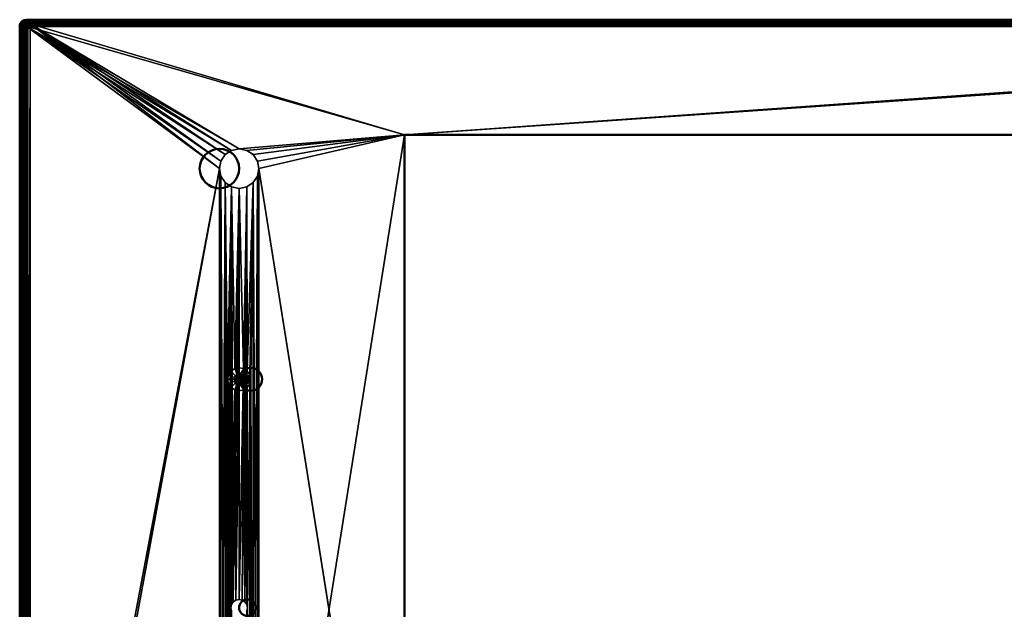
# Model space of a CAD drawing. Header units: millimetres. Extents: x -10 to 1197, y -358 to 10.
# Tile 6 of 8: x 598 to 898, y -179 to 0. Entities that reach past the tile are written whole.
import ezdxf

# ---------------------------------------------------------------- set-up
doc = ezdxf.new("R2010")
doc.units = ezdxf.units.MM
doc.header["$MEASUREMENT"] = 0
doc.layers.add('0 Misc', color=7, linetype='Continuous', lineweight=35)
doc.layers.add('10 Raster Images', color=7, linetype='Continuous', lineweight=35)

msp = doc.modelspace()

# ---------------------------------------------------------------- linework, layer by layer
at = {"layer": '0 Misc', "color": 160, "linetype": 'Continuous', "lineweight": 50}
for p, q in [((598.43, -2, 2), (599.64, -3.21, 69.96)), ((601.64, -1.21, 69.96), (600.43, 0, 2)), ((600.43, 0, 2), (1194.86, 0, 2)), ((600.43, -2, -0.04), (600.43, -356.43, -0.04)), ((1194.86, -2, -0.04), (600.43, -2, -0.04)), ((601.64, -1.21, 69.96), (1193.64, -1.21, 69.96)), ((599.64, -355.21, 69.96), (599.64, -3.21, 69.96)), ((715.34, -323.51, 69.96), (715.34, -34.91, 69.96)), ((715.34, -34.91, 69.96), (1079.94, -34.91, 69.96)), ((715.34, -34.91, -0.04), (715.34, -323.51, -0.04)), ((715.34, -34.91, 69.96), (715.34, -34.91, -0.04)), ((1079.94, -34.91, -0.04), (715.34, -34.91, -0.04))]:
    msp.add_line(p, q, dxfattribs=at).dxf.unprotected_set("ltscale", 0)
at = {"layer": '0 Misc', "color": 160, "linetype": 'Continuous', "lineweight": 25}
for p, q in [((600.23, -1.8, 69.96), (599.79, -355.98, 69.96)), ((599.79, -2.45, 69.96), (599.79, -355.98, 69.96)), ((600.88, -1.37, 69.96), (600.23, -356.63, 69.96)), ((600.23, -1.8, 69.96), (600.23, -356.63, 69.96)), ((659.14, -45.21, -0.04), (600.43, -2, -0.04)), ((659.6, -42.92, -0.04), (600.43, -2, -0.04)), ((660.9, -40.97, -0.04), (600.43, -2, -0.04)), ((662.85, -39.67, -0.04), (600.43, -2, -0.04)), ((665.14, -39.21, -0.04), (600.43, -2, -0.04)), ((715.34, -34.91, -0.04), (600.43, -2, -0.04)), ((601.64, -1.21, 69.96), (600.88, -357.06, 69.96)), ((600.88, -1.37, 69.96), (600.88, -357.06, 69.96)), ((601.64, -1.21, 69.96), (601.64, -357.21, 69.96)), ((601.64, -1.21, 69.96), (659.14, -45.21, 69.96)), ((601.64, -1.21, 69.96), (659.6, -42.92, 69.96)), ((601.64, -1.21, 69.96), (660.9, -40.97, 69.96)), ((601.64, -1.21, 69.96), (662.85, -39.67, 69.96)), ((601.64, -1.21, 69.96), (665.14, -39.21, 69.96)), ((601.64, -1.21, 69.96), (715.34, -34.91, 69.96)), ((1193.64, -1.21, 69.96), (715.34, -34.91, 69.96)), ((715.34, -34.91, -0.04), (1194.86, -2, -0.04)), ((599.64, -3.21, 69.96), (599.79, -355.98, 69.96)), ((715.34, -34.91, 69.96), (665.14, -39.21, 69.96)), ((665.14, -39.21, -0.04), (715.34, -34.91, -0.04)), ((715.34, -34.91, 69.96), (667.44, -39.67, 69.96)), ((667.44, -39.67, -0.04), (715.34, -34.91, -0.04)), ((715.34, -34.91, 69.96), (669.38, -40.97, 69.96)), ((669.38, -40.97, -0.04), (715.34, -34.91, -0.04)), ((715.34, -34.91, 69.96), (670.68, -42.92, 69.96)), ((670.68, -42.92, -0.04), (715.34, -34.91, -0.04)), ((715.34, -34.91, 69.96), (671.14, -45.21, 69.96)), ((671.14, -45.21, -0.04), (715.34, -34.91, -0.04)), ((671.14, -313.21, -0.04), (715.34, -34.91, -0.04)), ((600.43, -356.43, -0.04), (659.14, -45.21, -0.04)), ((659.14, -45.21, 69.96), (601.64, -357.21, 69.96)), ((659.14, -45.21, 69.96), (659.14, -313.21, 69.96)), ((659.14, -45.21, 69.96), (659.6, -310.92, 69.96)), ((659.14, -45.21, -0.04), (659.14, -313.21, -0.04)), ((659.14, -313.21, -0.04), (659.6, -47.51, -0.04)), ((659.6, -47.51, 69.96), (659.6, -310.92, 69.96)), ((659.6, -47.51, 69.96), (660.9, -308.97, 69.96)), ((659.6, -310.92, -0.04), (659.6, -47.51, -0.04)), ((669.38, -308.97, -0.04), (670.68, -47.51, -0.04)), ((670.68, -310.92, -0.04), (671.14, -45.21, -0.04)), ((670.68, -47.51, 69.96), (670.68, -310.92, 69.96)), ((670.68, -47.51, 69.96), (671.14, -313.21, 69.96)), ((670.68, -310.92, -0.04), (670.68, -47.51, -0.04)), ((671.14, -313.21, 69.96), (671.14, -45.21, 69.96)), ((671.14, -45.21, 69.96), (715.34, -323.51, 69.96)), ((671.14, -313.21, -0.04), (671.14, -45.21, -0.04)), ((659.6, -310.92, -0.04), (660.9, -49.46, -0.04)), ((660.9, -49.46, 69.96), (660.9, -308.97, 69.96)), ((660.9, -49.46, 69.96), (661.64, -249.21, 69.96)), ((661.64, -109.21, 69.96), (660.9, -49.46, 69.96)), ((660.9, -308.97, -0.04), (660.9, -49.46, -0.04)), ((660.9, -308.97, -0.04), (662.85, -50.76, -0.04)), ((662.85, -50.76, 69.96), (661.64, -109.21, 69.96)), ((662.85, -50.76, 69.96), (661.91, -107.87, 69.96)), ((662.64, -178.59, -0.04), (662.85, -50.76, -0.04)), ((662.85, -50.76, 69.96), (662.67, -106.74, 69.96)), ((662.83, -177.63, -0.04), (662.85, -50.76, -0.04)), ((662.85, -50.76, 69.96), (663.8, -105.98, 69.96)), ((663.37, -176.82, -0.04), (662.85, -50.76, -0.04)), ((665.14, -176.09, -0.04), (667.44, -50.76, -0.04)), ((666.1, -176.28, -0.04), (667.44, -50.76, -0.04)), ((667.44, -50.76, 69.96), (666.48, -105.98, 69.96)), ((666.91, -176.82, -0.04), (667.44, -50.76, -0.04)), ((667.44, -50.76, 69.96), (667.62, -106.74, 69.96)), ((667.45, -177.63, -0.04), (667.44, -50.76, -0.04)), ((667.45, -177.63, -0.04), (669.38, -49.46, -0.04)), ((669.38, -49.46, 69.96), (667.62, -106.74, 69.96)), ((667.64, -178.59, -0.04), (669.38, -49.46, -0.04)), ((669.38, -49.46, 69.96), (668.37, -107.87, 69.96)), ((669.38, -49.46, 69.96), (668.64, -109.21, 69.96)), ((669.38, -49.46, 69.96), (669.38, -308.97, 69.96)), ((669.38, -49.46, 69.96), (670.68, -310.92, 69.96)), ((669.38, -308.97, -0.04), (669.38, -49.46, -0.04)), ((663.37, -176.82, -0.04), (665.14, -51.21, -0.04)), ((665.14, -51.21, 69.96), (663.8, -105.98, 69.96)), ((664.18, -176.28, -0.04), (665.14, -51.21, -0.04)), ((665.14, -51.21, 69.96), (665.14, -105.71, 69.96)), ((665.14, -51.21, 69.96), (666.48, -105.98, 69.96)), ((665.14, -176.09, -0.04), (665.14, -51.21, -0.04)), ((665.14, -107.71, 79.96), (665.14, -110.71, 79.96)), ((665.14, -107.71, 79.96), (665.72, -110.6, 79.96)), ((661.64, -249.21, 69.96), (661.64, -109.21, 69.96)), ((661.64, -109.21, 69.96), (661.91, -247.87, 69.96)), ((661.91, -110.55, 69.96), (661.91, -247.87, 69.96)), ((661.91, -110.55, 69.96), (662.67, -246.74, 69.96)), ((661.91, -110.55, 69.96), (662.64, -178.59, 69.96)), ((663.76, -108.64, 79.96), (663.76, -109.79, 79.96)), ((663.76, -108.64, 79.96), (664.08, -110.27, 79.96)), ((664.08, -108.15, 79.96), (664.08, -110.27, 79.96)), ((664.08, -108.15, 79.96), (664.57, -110.6, 79.96)), ((664.57, -107.83, 79.96), (664.57, -110.6, 79.96)), ((664.57, -107.83, 79.96), (665.14, -110.71, 79.96)), ((665.72, -107.83, 79.96), (665.72, -110.6, 79.96)), ((665.72, -107.83, 79.96), (666.2, -110.27, 79.96)), ((666.2, -108.15, 79.96), (666.2, -110.27, 79.96)), ((666.2, -108.15, 79.96), (666.53, -109.79, 79.96)), ((666.53, -108.64, 79.96), (666.53, -109.79, 79.96)), ((668.37, -110.55, 69.96), (667.64, -178.59, 69.96)), ((668.37, -110.55, 69.96), (668.37, -247.87, 69.96)), ((668.37, -110.55, 69.96), (668.64, -249.21, 69.96)), ((668.64, -249.21, 69.96), (668.64, -109.21, 69.96)), ((668.64, -109.21, 69.96), (669.38, -308.97, 69.96)), ((662.67, -111.69, 69.96), (662.64, -178.59, 69.96)), ((662.67, -111.69, 69.96), (662.83, -177.63, 69.96)), ((663.8, -112.45, 69.96), (662.83, -177.63, 69.96)), ((663.8, -112.45, 69.96), (663.37, -176.82, 69.96)), ((663.8, -112.45, 69.96), (664.18, -176.28, 69.96)), ((665.14, -112.71, 69.96), (664.18, -176.28, 69.96)), ((666.48, -112.45, 69.96), (665.14, -176.09, 69.96)), ((665.14, -112.71, 69.96), (665.14, -176.09, 69.96)), ((666.48, -112.45, 69.96), (666.1, -176.28, 69.96)), ((666.48, -112.45, 69.96), (666.91, -176.82, 69.96)), ((667.62, -111.69, 69.96), (666.91, -176.82, 69.96)), ((667.62, -111.69, 69.96), (667.45, -177.63, 69.96)), ((667.62, -111.69, 69.96), (667.64, -178.59, 69.96)), ((660.9, -308.97, -0.04), (662.64, -178.59, -0.04)), ((662.64, -178.59, 69.96), (662.67, -246.74, 69.96)), ((662.85, -307.67, -0.04), (662.64, -178.59, -0.04)), ((667.64, -178.59, 69.96), (667.62, -246.74, 69.96)), ((667.64, -178.59, 69.96), (668.37, -247.87, 69.96)), ((669.38, -308.97, -0.04), (667.64, -178.59, -0.04))]:
    msp.add_line(p, q, dxfattribs=at).dxf.unprotected_set("ltscale", 0)
at = {"layer": '0 Misc', "color": 160, "linetype": 'Continuous', "lineweight": 50}
for centre, radius in [((659.14, -45.21, 69.96), 6), ((659.14, -45.21, -0.04), 6), ((668.64, -109.21, 69.96), 3.5), ((668.64, -109.21, 77.96), 3.5), ((666.64, -109.21, 79.96), 1.5), ((667.64, -178.59, 69.96), 2.5), ((667.64, -178.59, -0.04), 2.5)]:
    msp.add_circle(centre, radius, dxfattribs=at).dxf.unprotected_set("ltscale", 0)
at = {"layer": '0 Misc', "color": 160, "linetype": 'Continuous', "lineweight": 50, "extrusion": (0.017846, -0.017849, 0.999681)}
msp.add_arc((423.18, -425.76, 12.71), 2, 45.0134, 134.9951, dxfattribs=at).dxf.unprotected_set("ltscale", 0)
at = {"layer": '0 Misc', "color": 160, "linetype": 'Continuous', "lineweight": 50, "extrusion": (1, 0, 0)}
msp.add_arc((-2, 1.96, 600.43), 2, 270, 1.023, dxfattribs=at).dxf.unprotected_set("ltscale", 0)
at = {"layer": '0 Misc', "color": 160, "linetype": 'Continuous', "lineweight": 50, "extrusion": (2.53725e-16, -1, 5.68344e-14)}
msp.add_arc((600.43, 1.96, 2), 2, 178.977, 270, dxfattribs=at).dxf.unprotected_set("ltscale", 0)
at = {"layer": '0 Misc', "color": 160, "linetype": 'Continuous', "lineweight": 50, "extrusion": (0, 0, -1)}
msp.add_arc((-601.64, -3.21, -69.96), 2, 0.0183, 89.9817, dxfattribs=at).dxf.unprotected_set("ltscale", 0)
at = {"layer": '0 Misc', "color": 7, "lineweight": 25}
for points, invisible_edges in [([(601.64, -1.21, 69.96), (600.43, 0, 2), (599.66, -0.15, 2.01)], 12), ([(600.43, 0, 2), (1194.86, -0.09, 1.37), (600.43, -0.09, 1.37)], 1), ([(600.43, 0, 2), (1194.86, 0, 2), (1194.86, -0.09, 1.37)], 12), ([(598.43, -2, 2), (599.79, -2.45, 69.96), (598.58, -1.23, 2.01)], 1), ([(599.64, -355.21, 69.96), (598.43, -2, 2), (598.43, -356.43, 2)], 1), ([(599.64, -355.21, 69.96), (599.64, -3.21, 69.96), (598.43, -2, 2)], 12), ([(598.43, -2, 2), (599.64, -3.21, 69.96), (599.79, -2.45, 69.96)], 1), ([(598.43, -356.43, 2), (598.52, -2, 1.37), (598.52, -356.43, 1.37)], 1), ([(598.43, -356.43, 2), (598.43, -2, 2), (598.52, -2, 1.37)], 12), ([(598.64, -1.3, 1.39), (598.63, -1.99, 1.09), (598.48, -1.78, 1.55)], 1), ([(598.52, -2, 1.37), (598.8, -356.43, 0.81), (598.52, -356.43, 1.37)], 1), ([(598.52, -2, 1.37), (598.8, -2, 0.81), (598.8, -356.43, 0.81)], 12), ([(600.23, -1.8, 69.96), (599.01, -0.59, 2.01), (598.58, -1.23, 2.01)], 12), ([(600.23, -1.8, 69.96), (598.58, -1.23, 2.01), (599.79, -2.45, 69.96)], 1), ([(598.64, -1.3, 1.39), (598.61, -1.16, 1.9), (598.86, -0.77, 1.82)], 12), ([(598.64, -1.3, 1.39), (598.79, -1.49, 0.93), (598.63, -1.99, 1.09)], 12), ([(598.64, -1.3, 1.39), (598.86, -0.77, 1.82), (598.92, -0.86, 1.31)], 1), ([(599.08, -1.03, 0.85), (598.64, -1.3, 1.39), (598.92, -0.86, 1.31)], 1), ([(599.08, -1.03, 0.85), (598.79, -1.49, 0.93), (598.64, -1.3, 1.39)], 12), ([(599.05, -1.71, 0.54), (598.79, -1.49, 0.93), (599.08, -1.03, 0.85)], 12), ([(598.8, -2, 0.81), (599.24, -356.43, 0.35), (598.8, -356.43, 0.81)], 1), ([(598.8, -2, 0.81), (599.24, -2, 0.35), (599.24, -356.43, 0.35)], 12), ([(598.92, -0.86, 1.31), (598.86, -0.77, 1.82), (599.19, -0.43, 1.82)], 12), ([(598.92, -0.86, 1.31), (599.19, -0.43, 1.82), (599.29, -0.49, 1.31)], 1), ([(599.46, -0.65, 0.85), (598.92, -0.86, 1.31), (599.29, -0.49, 1.31)], 1), ([(599.46, -0.65, 0.85), (599.08, -1.03, 0.85), (598.92, -0.86, 1.31)], 12), ([(600.88, -1.37, 69.96), (599.66, -0.15, 2.01), (599.01, -0.59, 2.01)], 12), ([(600.88, -1.37, 69.96), (599.01, -0.59, 2.01), (600.23, -1.8, 69.96)], 1), ([(599.05, -1.71, 0.54), (599.08, -1.03, 0.85), (599.33, -1.27, 0.46)], 1), ([(599.33, -1.27, 0.46), (599.41, -1.96, 0.24), (599.05, -1.71, 0.54)], 1), ([(599.08, -1.03, 0.85), (599.46, -0.65, 0.85), (599.7, -0.9, 0.46)], 12), ([(599.08, -1.03, 0.85), (599.7, -0.9, 0.46), (599.33, -1.27, 0.46)], 1), ([(599.29, -0.49, 1.31), (599.19, -0.43, 1.82), (599.59, -0.19, 1.9)], 12), ([(599.24, -2, 0.35), (599.8, -356.43, 0.06), (599.24, -356.43, 0.35)], 1), ([(599.24, -2, 0.35), (599.8, -2, 0.06), (599.8, -356.43, 0.06)], 12), ([(599.29, -0.49, 1.31), (599.59, -0.19, 1.9), (599.73, -0.21, 1.39)], 1), ([(599.73, -0.21, 1.39), (599.46, -0.65, 0.85), (599.29, -0.49, 1.31)], 1), ([(599.66, -1.56, 0.17), (599.33, -1.27, 0.46), (599.7, -0.9, 0.46)], 12), ([(599.33, -1.27, 0.46), (599.66, -1.56, 0.17), (599.41, -1.96, 0.24)], 12), ([(599.73, -0.21, 1.39), (599.92, -0.36, 0.93), (599.46, -0.65, 0.85)], 12), ([(599.7, -0.9, 0.46), (599.46, -0.65, 0.85), (599.92, -0.36, 0.93)], 12), ([(601.64, -1.21, 69.96), (599.66, -0.15, 2.01), (600.88, -1.37, 69.96)], 1), ([(599.66, -1.56, 0.17), (599.7, -0.9, 0.46), (599.99, -1.23, 0.17)], 1), ([(600.04, -1.88, 0.01), (599.66, -1.56, 0.17), (599.99, -1.23, 0.17)], 12), ([(599.7, -0.9, 0.46), (599.92, -0.36, 0.93), (600.14, -0.63, 0.54)], 1), ([(599.99, -1.23, 0.17), (599.7, -0.9, 0.46), (600.14, -0.63, 0.54)], 12), ([(599.92, -0.36, 0.93), (599.73, -0.21, 1.39), (600.21, -0.06, 1.55)], 12), ([(599.8, -356.43, 0.06), (600.43, -2, -0.04), (600.43, -356.43, -0.04)], 1), ([(599.8, -356.43, 0.06), (599.8, -2, 0.06), (600.43, -2, -0.04)], 12), ([(599.92, -0.36, 0.93), (600.21, -0.06, 1.55), (600.41, -0.2, 1.09)], 1), ([(599.99, -1.23, 0.17), (600.14, -0.63, 0.54), (600.39, -0.98, 0.24)], 1), ([(600.04, -1.88, 0.01), (599.99, -1.23, 0.17), (600.31, -1.61, 0.01)], 1), ([(1194.86, 0, 2), (600.43, 0, 2), (601.64, -1.21, 69.96)], 12), ([(1194.86, -0.09, 1.37), (600.43, -0.37, 0.81), (600.43, -0.09, 1.37)], 1), ([(1194.86, -0.09, 1.37), (1194.86, -0.37, 0.81), (600.43, -0.37, 0.81)], 12), ([(1194.86, -0.37, 0.81), (600.43, -0.81, 0.35), (600.43, -0.37, 0.81)], 1), ([(1194.86, -0.37, 0.81), (1194.86, -0.81, 0.35), (600.43, -0.81, 0.35)], 12), ([(1194.86, -0.81, 0.35), (600.43, -1.37, 0.06), (600.43, -0.81, 0.35)], 1), ([(1194.86, -0.81, 0.35), (1194.86, -1.37, 0.06), (600.43, -1.37, 0.06)], 12), ([(600.43, -1.37, 0.06), (1194.86, -2, -0.04), (600.43, -2, -0.04)], 1), ([(600.43, -1.37, 0.06), (1194.86, -1.37, 0.06), (1194.86, -2, -0.04)], 12), ([(1194.86, 0, 2), (601.64, -1.21, 69.96), (1193.64, -1.21, 69.96)], 1), ([(715.34, -34.91, -0.04), (715.34, -323.51, 69.96), (715.34, -323.51, -0.04)], 1), ([(715.34, -34.91, -0.04), (715.34, -34.91, 69.96), (715.34, -323.51, 69.96)], 12), ([(1079.94, -34.91, -0.04), (715.34, -34.91, 69.96), (715.34, -34.91, -0.04)], 1), ([(1079.94, -34.91, -0.04), (1079.94, -34.91, 69.96), (715.34, -34.91, 69.96)], 12), ([(660.9, -40.97, -0.04), (659.6, -42.92, 69.96), (659.6, -42.92, -0.04)], 1), ([(660.9, -40.97, -0.04), (660.9, -40.97, 69.96), (659.6, -42.92, 69.96)], 12), ([(662.85, -39.67, -0.04), (660.9, -40.97, 69.96), (660.9, -40.97, -0.04)], 1), ([(662.85, -39.67, -0.04), (662.85, -39.67, 69.96), (660.9, -40.97, 69.96)], 12), ([(665.14, -39.21, -0.04), (662.85, -39.67, 69.96), (662.85, -39.67, -0.04)], 1), ([(665.14, -39.21, -0.04), (665.14, -39.21, 69.96), (662.85, -39.67, 69.96)], 12), ([(667.44, -39.67, -0.04), (665.14, -39.21, 69.96), (665.14, -39.21, -0.04)], 1), ([(667.44, -39.67, -0.04), (667.44, -39.67, 69.96), (665.14, -39.21, 69.96)], 12), ([(669.38, -40.97, -0.04), (667.44, -39.67, 69.96), (667.44, -39.67, -0.04)], 1), ([(669.38, -40.97, -0.04), (669.38, -40.97, 69.96), (667.44, -39.67, 69.96)], 12), ([(670.68, -42.92, -0.04), (669.38, -40.97, 69.96), (669.38, -40.97, -0.04)], 1), ([(670.68, -42.92, -0.04), (670.68, -42.92, 69.96), (669.38, -40.97, 69.96)], 12), ([(659.6, -42.92, -0.04), (659.14, -45.21, 69.96), (659.14, -45.21, -0.04)], 1), ([(659.6, -42.92, -0.04), (659.6, -42.92, 69.96), (659.14, -45.21, 69.96)], 12), ([(671.14, -45.21, -0.04), (670.68, -42.92, 69.96), (670.68, -42.92, -0.04)], 1), ([(671.14, -45.21, -0.04), (671.14, -45.21, 69.96), (670.68, -42.92, 69.96)], 12), ([(659.14, -45.21, -0.04), (659.6, -47.51, 69.96), (659.6, -47.51, -0.04)], 1), ([(659.14, -45.21, -0.04), (659.14, -45.21, 69.96), (659.6, -47.51, 69.96)], 12), ([(659.6, -47.51, -0.04), (660.9, -49.46, 69.96), (660.9, -49.46, -0.04)], 1), ([(659.6, -47.51, -0.04), (659.6, -47.51, 69.96), (660.9, -49.46, 69.96)], 12), ([(670.68, -47.51, 69.96), (669.38, -49.46, -0.04), (669.38, -49.46, 69.96)], 1), ([(670.68, -47.51, 69.96), (670.68, -47.51, -0.04), (669.38, -49.46, -0.04)], 12), ([(670.68, -47.51, -0.04), (671.14, -45.21, 69.96), (671.14, -45.21, -0.04)], 1), ([(670.68, -47.51, -0.04), (670.68, -47.51, 69.96), (671.14, -45.21, 69.96)], 12), ([(660.9, -49.46, -0.04), (662.85, -50.76, 69.96), (662.85, -50.76, -0.04)], 1), ([(660.9, -49.46, -0.04), (660.9, -49.46, 69.96), (662.85, -50.76, 69.96)], 12), ([(662.85, -50.76, -0.04), (665.14, -51.21, 69.96), (665.14, -51.21, -0.04)], 1), ([(662.85, -50.76, -0.04), (662.85, -50.76, 69.96), (665.14, -51.21, 69.96)], 12), ([(665.14, -51.21, -0.04), (667.44, -50.76, 69.96), (667.44, -50.76, -0.04)], 1), ([(665.14, -51.21, -0.04), (665.14, -51.21, 69.96), (667.44, -50.76, 69.96)], 12), ([(669.38, -49.46, 69.96), (667.44, -50.76, -0.04), (667.44, -50.76, 69.96)], 1), ([(669.38, -49.46, 69.96), (669.38, -49.46, -0.04), (667.44, -50.76, -0.04)], 12), ([(661.91, -107.87, 69.96), (662.67, -106.74, 77.96), (662.67, -106.74, 69.96)], 1), ([(661.91, -107.87, 69.96), (661.91, -107.87, 77.96), (662.67, -106.74, 77.96)], 12), ([(661.91, -107.87, 77.96), (664.08, -108.15, 79.96), (662.67, -106.74, 77.96)], 1), ([(662.67, -106.74, 69.96), (663.8, -105.98, 77.96), (663.8, -105.98, 69.96)], 1), ([(662.67, -106.74, 69.96), (662.67, -106.74, 77.96), (663.8, -105.98, 77.96)], 12), ([(662.67, -106.74, 77.96), (664.57, -107.83, 79.96), (663.8, -105.98, 77.96)], 1), ([(662.67, -106.74, 77.96), (664.08, -108.15, 79.96), (664.57, -107.83, 79.96)], 12), ([(663.8, -105.98, 69.96), (665.14, -105.71, 77.96), (665.14, -105.71, 69.96)], 1), ([(663.8, -105.98, 69.96), (663.8, -105.98, 77.96), (665.14, -105.71, 77.96)], 12), ([(663.8, -105.98, 77.96), (665.14, -107.71, 79.96), (665.14, -105.71, 77.96)], 1), ([(663.8, -105.98, 77.96), (664.57, -107.83, 79.96), (665.14, -107.71, 79.96)], 12), ([(665.14, -105.71, 69.96), (666.48, -105.98, 77.96), (666.48, -105.98, 69.96)], 1), ([(665.14, -105.71, 69.96), (665.14, -105.71, 77.96), (666.48, -105.98, 77.96)], 12), ([(665.14, -105.71, 77.96), (665.72, -107.83, 79.96), (666.48, -105.98, 77.96)], 1), ([(665.14, -105.71, 77.96), (665.14, -107.71, 79.96), (665.72, -107.83, 79.96)], 12), ([(666.48, -105.98, 77.96), (665.72, -107.83, 79.96), (666.2, -108.15, 79.96)], 12), ([(666.48, -105.98, 77.96), (666.2, -108.15, 79.96), (667.62, -106.74, 77.96)], 1), ([(667.62, -106.74, 77.96), (666.2, -108.15, 79.96), (666.53, -108.64, 79.96)], 12), ([(666.48, -105.98, 69.96), (667.62, -106.74, 77.96), (667.62, -106.74, 69.96)], 1), ([(666.48, -105.98, 69.96), (666.48, -105.98, 77.96), (667.62, -106.74, 77.96)], 12), ([(667.62, -106.74, 77.96), (666.53, -108.64, 79.96), (668.37, -107.87, 77.96)], 1), ([(667.62, -106.74, 69.96), (668.37, -107.87, 77.96), (668.37, -107.87, 69.96)], 1), ([(667.62, -106.74, 69.96), (667.62, -106.74, 77.96), (668.37, -107.87, 77.96)], 12), ([(661.64, -109.21, 69.96), (661.91, -107.87, 77.96), (661.91, -107.87, 69.96)], 1), ([(661.64, -109.21, 69.96), (661.64, -109.21, 77.96), (661.91, -107.87, 77.96)], 12), ([(661.64, -109.21, 77.96), (663.76, -108.64, 79.96), (661.91, -107.87, 77.96)], 1), ([(661.64, -109.21, 77.96), (663.64, -109.21, 79.96), (663.76, -108.64, 79.96)], 12), ([(661.91, -110.55, 69.96), (661.64, -109.21, 77.96), (661.64, -109.21, 69.96)], 1), ([(661.91, -110.55, 69.96), (661.91, -110.55, 77.96), (661.64, -109.21, 77.96)], 12), ([(661.91, -110.55, 77.96), (663.64, -109.21, 79.96), (661.64, -109.21, 77.96)], 1), ([(661.91, -107.87, 77.96), (663.76, -108.64, 79.96), (664.08, -108.15, 79.96)], 12), ([(661.91, -110.55, 77.96), (663.76, -109.79, 79.96), (663.64, -109.21, 79.96)], 12), ([(663.76, -109.79, 79.96), (661.91, -110.55, 77.96), (662.67, -111.69, 77.96)], 12), ([(661.91, -110.55, 77.96), (662.67, -111.69, 69.96), (662.67, -111.69, 77.96)], 1), ([(661.91, -110.55, 77.96), (661.91, -110.55, 69.96), (662.67, -111.69, 69.96)], 12), ([(663.76, -109.79, 79.96), (662.67, -111.69, 77.96), (664.08, -110.27, 79.96)], 1), ([(664.08, -110.27, 79.96), (662.67, -111.69, 77.96), (663.8, -112.45, 77.96)], 12), ([(664.08, -110.27, 79.96), (663.8, -112.45, 77.96), (664.57, -110.6, 79.96)], 1), ([(665.14, -112.71, 77.96), (664.57, -110.6, 79.96), (663.8, -112.45, 77.96)], 1), ([(665.14, -112.71, 77.96), (665.14, -110.71, 79.96), (664.57, -110.6, 79.96)], 12), ([(666.48, -112.45, 77.96), (665.72, -110.6, 79.96), (665.14, -110.71, 79.96)], 12), ([(667.62, -111.69, 77.96), (666.2, -110.27, 79.96), (665.72, -110.6, 79.96)], 12), ([(667.62, -111.69, 77.96), (665.72, -110.6, 79.96), (666.48, -112.45, 77.96)], 1), ([(668.37, -110.55, 77.96), (666.53, -109.79, 79.96), (666.2, -110.27, 79.96)], 12), ([(668.37, -110.55, 77.96), (666.2, -110.27, 79.96), (667.62, -111.69, 77.96)], 1), ([(668.37, -107.87, 77.96), (666.53, -108.64, 79.96), (666.64, -109.21, 79.96)], 12), ([(668.64, -109.21, 77.96), (666.53, -109.79, 79.96), (668.37, -110.55, 77.96)], 1), ([(668.64, -109.21, 77.96), (666.64, -109.21, 79.96), (666.53, -109.79, 79.96)], 12), ([(668.37, -107.87, 77.96), (666.64, -109.21, 79.96), (668.64, -109.21, 77.96)], 1), ([(668.37, -110.55, 69.96), (667.62, -111.69, 77.96), (667.62, -111.69, 69.96)], 1), ([(668.37, -110.55, 69.96), (668.37, -110.55, 77.96), (667.62, -111.69, 77.96)], 12), ([(668.37, -107.87, 69.96), (668.64, -109.21, 77.96), (668.64, -109.21, 69.96)], 1), ([(668.37, -107.87, 69.96), (668.37, -107.87, 77.96), (668.64, -109.21, 77.96)], 12), ([(668.64, -109.21, 69.96), (668.37, -110.55, 77.96), (668.37, -110.55, 69.96)], 1), ([(668.64, -109.21, 69.96), (668.64, -109.21, 77.96), (668.37, -110.55, 77.96)], 12), ([(662.67, -111.69, 77.96), (663.8, -112.45, 69.96), (663.8, -112.45, 77.96)], 1), ([(662.67, -111.69, 77.96), (662.67, -111.69, 69.96), (663.8, -112.45, 69.96)], 12), ([(665.14, -112.71, 69.96), (663.8, -112.45, 77.96), (663.8, -112.45, 69.96)], 1), ([(665.14, -112.71, 69.96), (665.14, -112.71, 77.96), (663.8, -112.45, 77.96)], 12), ([(666.48, -112.45, 77.96), (665.14, -110.71, 79.96), (665.14, -112.71, 77.96)], 1), ([(666.48, -112.45, 69.96), (665.14, -112.71, 77.96), (665.14, -112.71, 69.96)], 1), ([(666.48, -112.45, 69.96), (666.48, -112.45, 77.96), (665.14, -112.71, 77.96)], 12), ([(667.62, -111.69, 69.96), (666.48, -112.45, 77.96), (666.48, -112.45, 69.96)], 1), ([(667.62, -111.69, 69.96), (667.62, -111.69, 77.96), (666.48, -112.45, 77.96)], 12), ([(663.37, -176.82, 69.96), (664.18, -176.28, -0.04), (664.18, -176.28, 69.96)], 1), ([(663.37, -176.82, 69.96), (663.37, -176.82, -0.04), (664.18, -176.28, -0.04)], 12), ([(665.14, -176.09, -0.04), (664.18, -176.28, 69.96), (664.18, -176.28, -0.04)], 1), ([(665.14, -176.09, -0.04), (665.14, -176.09, 69.96), (664.18, -176.28, 69.96)], 12), ([(666.1, -176.28, -0.04), (665.14, -176.09, 69.96), (665.14, -176.09, -0.04)], 1), ([(666.1, -176.28, -0.04), (666.1, -176.28, 69.96), (665.14, -176.09, 69.96)], 12), ([(666.91, -176.82, -0.04), (666.1, -176.28, 69.96), (666.1, -176.28, -0.04)], 1), ([(666.91, -176.82, -0.04), (666.91, -176.82, 69.96), (666.1, -176.28, 69.96)], 12), ([(662.83, -177.63, -0.04), (662.64, -178.59, 69.96), (662.64, -178.59, -0.04)], 1), ([(662.83, -177.63, -0.04), (662.83, -177.63, 69.96), (662.64, -178.59, 69.96)], 12), ([(662.64, -178.59, -0.04), (662.83, -179.55, 69.96), (662.83, -179.55, -0.04)], 1), ([(662.64, -178.59, -0.04), (662.64, -178.59, 69.96), (662.83, -179.55, 69.96)], 12), ([(662.83, -177.63, 69.96), (663.37, -176.82, -0.04), (663.37, -176.82, 69.96)], 1), ([(662.83, -177.63, 69.96), (662.83, -177.63, -0.04), (663.37, -176.82, -0.04)], 12), ([(667.45, -177.63, -0.04), (666.91, -176.82, 69.96), (666.91, -176.82, -0.04)], 1), ([(667.45, -177.63, -0.04), (667.45, -177.63, 69.96), (666.91, -176.82, 69.96)], 12), ([(667.64, -178.59, -0.04), (667.45, -177.63, 69.96), (667.45, -177.63, -0.04)], 1), ([(667.64, -178.59, -0.04), (667.64, -178.59, 69.96), (667.45, -177.63, 69.96)], 12), ([(667.45, -179.55, -0.04), (667.64, -178.59, 69.96), (667.64, -178.59, -0.04)], 1), ([(667.45, -179.55, -0.04), (667.45, -179.55, 69.96), (667.64, -178.59, 69.96)], 12)]:
    msp.add_3dface(points, dxfattribs=dict(at, invisible_edges=invisible_edges))
for points in [[(600.21, -0.06, 1.55), (599.66, -0.15, 2.01), (600.43, 0, 2)], [(600.43, -0.09, 1.37), (600.21, -0.06, 1.55), (600.43, 0, 2)], [(598.58, -1.23, 2.01), (598.48, -1.78, 1.55), (598.43, -2, 2)], [(598.48, -1.78, 1.55), (598.52, -2, 1.37), (598.43, -2, 2)], [(598.48, -1.78, 1.55), (598.58, -1.23, 2.01), (598.61, -1.16, 1.9)], [(598.64, -1.3, 1.39), (598.48, -1.78, 1.55), (598.61, -1.16, 1.9)], [(598.63, -1.99, 1.09), (598.52, -2, 1.37), (598.48, -1.78, 1.55)], [(598.8, -2, 0.81), (598.52, -2, 1.37), (598.63, -1.99, 1.09)], [(599.01, -0.59, 2.01), (598.61, -1.16, 1.9), (598.58, -1.23, 2.01)], [(599.01, -0.59, 2.01), (598.86, -0.77, 1.82), (598.61, -1.16, 1.9)], [(598.8, -2, 0.81), (598.63, -1.99, 1.09), (598.79, -1.49, 0.93)], [(598.8, -2, 0.81), (598.79, -1.49, 0.93), (599.05, -1.71, 0.54)], [(598.8, -2, 0.81), (599.05, -1.71, 0.54), (599.24, -2, 0.35)], [(599.19, -0.43, 1.82), (598.86, -0.77, 1.82), (599.01, -0.59, 2.01)], [(599.19, -0.43, 1.82), (599.01, -0.59, 2.01), (599.66, -0.15, 2.01)], [(599.24, -2, 0.35), (599.05, -1.71, 0.54), (599.41, -1.96, 0.24)], [(599.59, -0.19, 1.9), (599.19, -0.43, 1.82), (599.66, -0.15, 2.01)], [(599.24, -2, 0.35), (599.41, -1.96, 0.24), (599.8, -2, 0.06)], [(599.41, -1.96, 0.24), (599.66, -1.56, 0.17), (599.8, -2, 0.06)], [(599.73, -0.21, 1.39), (599.59, -0.19, 1.9), (600.21, -0.06, 1.55)], [(599.59, -0.19, 1.9), (599.66, -0.15, 2.01), (600.21, -0.06, 1.55)], [(599.64, -3.21, 69.96), (599.79, -355.98, 69.96), (599.79, -2.45, 69.96)], [(599.8, -2, 0.06), (599.66, -1.56, 0.17), (600.04, -1.88, 0.01)], [(599.79, -2.45, 69.96), (599.79, -355.98, 69.96), (600.23, -1.8, 69.96)], [(600.23, -1.8, 69.96), (599.79, -355.98, 69.96), (600.23, -356.63, 69.96)], [(600.04, -1.88, 0.01), (600.43, -2, -0.04), (599.8, -2, 0.06)], [(600.41, -0.2, 1.09), (600.43, -0.37, 0.81), (599.92, -0.36, 0.93)], [(599.92, -0.36, 0.93), (600.43, -0.37, 0.81), (600.14, -0.63, 0.54)], [(599.99, -1.23, 0.17), (600.39, -0.98, 0.24), (600.43, -1.37, 0.06)], [(599.99, -1.23, 0.17), (600.43, -1.37, 0.06), (600.31, -1.61, 0.01)], [(600.04, -1.88, 0.01), (600.31, -1.61, 0.01), (600.43, -2, -0.04)], [(600.14, -0.63, 0.54), (600.43, -0.37, 0.81), (600.43, -0.81, 0.35)], [(600.39, -0.98, 0.24), (600.14, -0.63, 0.54), (600.43, -0.81, 0.35)], [(600.43, -0.09, 1.37), (600.41, -0.2, 1.09), (600.21, -0.06, 1.55)], [(600.23, -1.8, 69.96), (600.23, -356.63, 69.96), (600.88, -1.37, 69.96)], [(600.88, -1.37, 69.96), (600.23, -356.63, 69.96), (600.88, -357.06, 69.96)], [(600.31, -1.61, 0.01), (600.43, -1.37, 0.06), (600.43, -2, -0.04)], [(600.39, -0.98, 0.24), (600.43, -0.81, 0.35), (600.43, -1.37, 0.06)], [(600.43, -0.09, 1.37), (600.43, -0.37, 0.81), (600.41, -0.2, 1.09)], [(600.43, -2, -0.04), (659.14, -45.21, -0.04), (600.43, -356.43, -0.04)], [(659.14, -45.21, -0.04), (600.43, -2, -0.04), (659.6, -42.92, -0.04)], [(659.6, -42.92, -0.04), (600.43, -2, -0.04), (660.9, -40.97, -0.04)], [(660.9, -40.97, -0.04), (600.43, -2, -0.04), (662.85, -39.67, -0.04)], [(662.85, -39.67, -0.04), (600.43, -2, -0.04), (665.14, -39.21, -0.04)], [(665.14, -39.21, -0.04), (600.43, -2, -0.04), (715.34, -34.91, -0.04)], [(715.34, -34.91, -0.04), (600.43, -2, -0.04), (1194.86, -2, -0.04)], [(600.88, -1.37, 69.96), (600.88, -357.06, 69.96), (601.64, -1.21, 69.96)], [(601.64, -1.21, 69.96), (600.88, -357.06, 69.96), (601.64, -357.21, 69.96)], [(601.64, -1.21, 69.96), (601.64, -357.21, 69.96), (659.14, -45.21, 69.96)], [(601.64, -1.21, 69.96), (659.14, -45.21, 69.96), (659.6, -42.92, 69.96)], [(601.64, -1.21, 69.96), (659.6, -42.92, 69.96), (660.9, -40.97, 69.96)], [(601.64, -1.21, 69.96), (660.9, -40.97, 69.96), (662.85, -39.67, 69.96)], [(601.64, -1.21, 69.96), (662.85, -39.67, 69.96), (665.14, -39.21, 69.96)], [(601.64, -1.21, 69.96), (665.14, -39.21, 69.96), (715.34, -34.91, 69.96)], [(601.64, -1.21, 69.96), (715.34, -34.91, 69.96), (1193.64, -1.21, 69.96)], [(1193.64, -1.21, 69.96), (715.34, -34.91, 69.96), (1079.94, -34.91, 69.96)], [(715.34, -34.91, -0.04), (1194.86, -2, -0.04), (1079.94, -34.91, -0.04)], [(599.79, -355.98, 69.96), (599.64, -3.21, 69.96), (599.64, -355.21, 69.96)], [(715.34, -34.91, 69.96), (665.14, -39.21, 69.96), (667.44, -39.67, 69.96)], [(665.14, -39.21, -0.04), (715.34, -34.91, -0.04), (667.44, -39.67, -0.04)], [(715.34, -34.91, 69.96), (667.44, -39.67, 69.96), (669.38, -40.97, 69.96)], [(667.44, -39.67, -0.04), (715.34, -34.91, -0.04), (669.38, -40.97, -0.04)], [(715.34, -34.91, 69.96), (669.38, -40.97, 69.96), (670.68, -42.92, 69.96)], [(669.38, -40.97, -0.04), (715.34, -34.91, -0.04), (670.68, -42.92, -0.04)], [(715.34, -34.91, 69.96), (670.68, -42.92, 69.96), (671.14, -45.21, 69.96)], [(670.68, -42.92, -0.04), (715.34, -34.91, -0.04), (671.14, -45.21, -0.04)], [(715.34, -34.91, 69.96), (671.14, -45.21, 69.96), (715.34, -323.51, 69.96)], [(671.14, -45.21, -0.04), (715.34, -34.91, -0.04), (671.14, -313.21, -0.04)], [(671.14, -313.21, -0.04), (715.34, -34.91, -0.04), (715.34, -323.51, -0.04)], [(659.14, -313.21, -0.04), (600.43, -356.43, -0.04), (659.14, -45.21, -0.04)], [(659.14, -45.21, 69.96), (601.64, -357.21, 69.96), (659.14, -313.21, 69.96)], [(659.6, -310.92, 69.96), (659.14, -45.21, 69.96), (659.14, -313.21, 69.96)], [(659.14, -45.21, 69.96), (659.6, -310.92, 69.96), (659.6, -47.51, 69.96)], [(659.6, -47.51, -0.04), (659.14, -313.21, -0.04), (659.14, -45.21, -0.04)], [(659.14, -313.21, -0.04), (659.6, -47.51, -0.04), (659.6, -310.92, -0.04)], [(659.6, -47.51, 69.96), (659.6, -310.92, 69.96), (660.9, -308.97, 69.96)], [(659.6, -47.51, 69.96), (660.9, -308.97, 69.96), (660.9, -49.46, 69.96)], [(659.6, -310.92, -0.04), (659.6, -47.51, -0.04), (660.9, -49.46, -0.04)], [(669.38, -49.46, 69.96), (670.68, -310.92, 69.96), (670.68, -47.51, 69.96)], [(669.38, -308.97, -0.04), (669.38, -49.46, -0.04), (670.68, -47.51, -0.04)], [(669.38, -308.97, -0.04), (670.68, -47.51, -0.04), (670.68, -310.92, -0.04)], [(670.68, -47.51, 69.96), (671.14, -313.21, 69.96), (671.14, -45.21, 69.96)], [(670.68, -310.92, -0.04), (670.68, -47.51, -0.04), (671.14, -45.21, -0.04)], [(670.68, -310.92, -0.04), (671.14, -45.21, -0.04), (671.14, -313.21, -0.04)], [(670.68, -47.51, 69.96), (670.68, -310.92, 69.96), (671.14, -313.21, 69.96)], [(671.14, -313.21, 69.96), (715.34, -323.51, 69.96), (671.14, -45.21, 69.96)], [(659.6, -310.92, -0.04), (660.9, -49.46, -0.04), (660.9, -308.97, -0.04)], [(660.9, -49.46, 69.96), (660.9, -308.97, 69.96), (661.64, -249.21, 69.96)], [(660.9, -49.46, 69.96), (661.64, -109.21, 69.96), (662.85, -50.76, 69.96)], [(661.64, -109.21, 69.96), (660.9, -49.46, 69.96), (661.64, -249.21, 69.96)], [(660.9, -308.97, -0.04), (660.9, -49.46, -0.04), (662.85, -50.76, -0.04)], [(660.9, -308.97, -0.04), (662.85, -50.76, -0.04), (662.64, -178.59, -0.04)], [(662.85, -50.76, 69.96), (661.64, -109.21, 69.96), (661.91, -107.87, 69.96)], [(662.85, -50.76, 69.96), (661.91, -107.87, 69.96), (662.67, -106.74, 69.96)], [(662.64, -178.59, -0.04), (662.85, -50.76, -0.04), (662.83, -177.63, -0.04)], [(662.85, -50.76, 69.96), (662.67, -106.74, 69.96), (663.8, -105.98, 69.96)], [(662.83, -177.63, -0.04), (662.85, -50.76, -0.04), (663.37, -176.82, -0.04)], [(662.85, -50.76, 69.96), (663.8, -105.98, 69.96), (665.14, -51.21, 69.96)], [(663.37, -176.82, -0.04), (662.85, -50.76, -0.04), (665.14, -51.21, -0.04)], [(665.14, -51.21, 69.96), (666.48, -105.98, 69.96), (667.44, -50.76, 69.96)], [(665.14, -176.09, -0.04), (665.14, -51.21, -0.04), (667.44, -50.76, -0.04)], [(665.14, -176.09, -0.04), (667.44, -50.76, -0.04), (666.1, -176.28, -0.04)], [(666.1, -176.28, -0.04), (667.44, -50.76, -0.04), (666.91, -176.82, -0.04)], [(667.44, -50.76, 69.96), (666.48, -105.98, 69.96), (667.62, -106.74, 69.96)], [(666.91, -176.82, -0.04), (667.44, -50.76, -0.04), (667.45, -177.63, -0.04)], [(667.44, -50.76, 69.96), (667.62, -106.74, 69.96), (669.38, -49.46, 69.96)], [(667.45, -177.63, -0.04), (667.44, -50.76, -0.04), (669.38, -49.46, -0.04)], [(667.45, -177.63, -0.04), (669.38, -49.46, -0.04), (667.64, -178.59, -0.04)], [(669.38, -49.46, 69.96), (667.62, -106.74, 69.96), (668.37, -107.87, 69.96)], [(669.38, -308.97, -0.04), (667.64, -178.59, -0.04), (669.38, -49.46, -0.04)], [(669.38, -49.46, 69.96), (668.37, -107.87, 69.96), (668.64, -109.21, 69.96)], [(669.38, -49.46, 69.96), (668.64, -109.21, 69.96), (669.38, -308.97, 69.96)], [(669.38, -49.46, 69.96), (669.38, -308.97, 69.96), (670.68, -310.92, 69.96)], [(663.37, -176.82, -0.04), (665.14, -51.21, -0.04), (664.18, -176.28, -0.04)], [(665.14, -51.21, 69.96), (663.8, -105.98, 69.96), (665.14, -105.71, 69.96)], [(664.18, -176.28, -0.04), (665.14, -51.21, -0.04), (665.14, -176.09, -0.04)], [(665.14, -51.21, 69.96), (665.14, -105.71, 69.96), (666.48, -105.98, 69.96)], [(664.57, -107.83, 79.96), (665.14, -110.71, 79.96), (665.14, -107.71, 79.96)], [(665.14, -107.71, 79.96), (665.14, -110.71, 79.96), (665.72, -110.6, 79.96)], [(665.14, -107.71, 79.96), (665.72, -110.6, 79.96), (665.72, -107.83, 79.96)], [(661.91, -247.87, 69.96), (661.64, -109.21, 69.96), (661.64, -249.21, 69.96)], [(661.64, -109.21, 69.96), (661.91, -247.87, 69.96), (661.91, -110.55, 69.96)], [(661.91, -110.55, 69.96), (661.91, -247.87, 69.96), (662.67, -246.74, 69.96)], [(661.91, -110.55, 69.96), (662.67, -246.74, 69.96), (662.64, -178.59, 69.96)], [(662.64, -178.59, 69.96), (662.67, -111.69, 69.96), (661.91, -110.55, 69.96)], [(663.76, -109.79, 79.96), (663.76, -108.64, 79.96), (663.64, -109.21, 79.96)], [(663.76, -108.64, 79.96), (664.08, -110.27, 79.96), (664.08, -108.15, 79.96)], [(663.76, -108.64, 79.96), (663.76, -109.79, 79.96), (664.08, -110.27, 79.96)], [(664.08, -108.15, 79.96), (664.57, -110.6, 79.96), (664.57, -107.83, 79.96)], [(664.08, -108.15, 79.96), (664.08, -110.27, 79.96), (664.57, -110.6, 79.96)], [(664.57, -107.83, 79.96), (664.57, -110.6, 79.96), (665.14, -110.71, 79.96)], [(665.72, -107.83, 79.96), (665.72, -110.6, 79.96), (666.2, -110.27, 79.96)], [(665.72, -107.83, 79.96), (666.2, -110.27, 79.96), (666.2, -108.15, 79.96)], [(666.2, -108.15, 79.96), (666.2, -110.27, 79.96), (666.53, -109.79, 79.96)], [(666.2, -108.15, 79.96), (666.53, -109.79, 79.96), (666.53, -108.64, 79.96)], [(666.53, -108.64, 79.96), (666.53, -109.79, 79.96), (666.64, -109.21, 79.96)], [(667.62, -111.69, 69.96), (667.64, -178.59, 69.96), (668.37, -110.55, 69.96)], [(668.37, -110.55, 69.96), (667.64, -178.59, 69.96), (668.37, -247.87, 69.96)], [(668.37, -110.55, 69.96), (668.64, -249.21, 69.96), (668.64, -109.21, 69.96)], [(668.37, -110.55, 69.96), (668.37, -247.87, 69.96), (668.64, -249.21, 69.96)], [(668.64, -249.21, 69.96), (669.38, -308.97, 69.96), (668.64, -109.21, 69.96)], [(662.67, -111.69, 69.96), (662.64, -178.59, 69.96), (662.83, -177.63, 69.96)], [(662.67, -111.69, 69.96), (662.83, -177.63, 69.96), (663.8, -112.45, 69.96)], [(663.8, -112.45, 69.96), (662.83, -177.63, 69.96), (663.37, -176.82, 69.96)], [(663.8, -112.45, 69.96), (663.37, -176.82, 69.96), (664.18, -176.28, 69.96)], [(663.8, -112.45, 69.96), (664.18, -176.28, 69.96), (665.14, -112.71, 69.96)], [(665.14, -112.71, 69.96), (664.18, -176.28, 69.96), (665.14, -176.09, 69.96)], [(665.14, -112.71, 69.96), (665.14, -176.09, 69.96), (666.48, -112.45, 69.96)], [(666.48, -112.45, 69.96), (665.14, -176.09, 69.96), (666.1, -176.28, 69.96)], [(666.48, -112.45, 69.96), (666.1, -176.28, 69.96), (666.91, -176.82, 69.96)], [(666.48, -112.45, 69.96), (666.91, -176.82, 69.96), (667.62, -111.69, 69.96)], [(667.62, -111.69, 69.96), (666.91, -176.82, 69.96), (667.45, -177.63, 69.96)], [(667.62, -111.69, 69.96), (667.45, -177.63, 69.96), (667.64, -178.59, 69.96)], [(662.64, -178.59, -0.04), (662.85, -307.67, -0.04), (660.9, -308.97, -0.04)], [(662.64, -178.59, 69.96), (662.67, -246.74, 69.96), (662.83, -179.55, 69.96)], [(662.85, -307.67, -0.04), (662.64, -178.59, -0.04), (662.83, -179.55, -0.04)], [(667.45, -179.55, 69.96), (667.62, -246.74, 69.96), (667.64, -178.59, 69.96)], [(669.38, -308.97, -0.04), (667.45, -179.55, -0.04), (667.64, -178.59, -0.04)], [(667.64, -178.59, 69.96), (667.62, -246.74, 69.96), (668.37, -247.87, 69.96)]]:
    msp.add_3dface(points, dxfattribs=at)
at = {"layer": '10 Raster Images', "color": 160, "linetype": 'Continuous', "lineweight": 25}
for p, q in [((599.64, -3.21, 69.96), (599.79, -2.45, 69.96)), ((599.79, -2.45, 69.96), (600.23, -1.8, 69.96)), ((600.23, -1.8, 69.96), (600.88, -1.37, 69.96)), ((600.43, -2, -0.04), (600.43, -356.43, -0.04)), ((1194.86, -2, -0.04), (600.43, -2, -0.04)), ((600.88, -1.37, 69.96), (601.64, -1.21, 69.96)), ((601.64, -1.21, 69.96), (1193.64, -1.21, 69.96)), ((599.64, -355.21, 69.96), (599.64, -3.21, 69.96)), ((715.34, -34.91, 69.96), (715.34, -323.51, 69.96)), ((1079.94, -34.91, 69.96), (715.34, -34.91, 69.96)), ((715.34, -323.51, -0.04), (715.34, -34.91, -0.04)), ((715.34, -34.91, -0.04), (1079.94, -34.91, -0.04)), ((660.9, -40.97, 69.96), (659.6, -42.92, 69.96)), ((659.6, -42.92, -0.04), (660.9, -40.97, -0.04)), ((662.85, -39.67, 69.96), (660.9, -40.97, 69.96)), ((660.9, -40.97, -0.04), (662.85, -39.67, -0.04)), ((665.14, -39.21, 69.96), (662.85, -39.67, 69.96)), ((662.85, -39.67, -0.04), (665.14, -39.21, -0.04)), ((667.44, -39.67, 69.96), (665.14, -39.21, 69.96)), ((665.14, -39.21, -0.04), (667.44, -39.67, -0.04)), ((669.38, -40.97, 69.96), (667.44, -39.67, 69.96)), ((667.44, -39.67, -0.04), (669.38, -40.97, -0.04)), ((670.68, -42.92, 69.96), (669.38, -40.97, 69.96)), ((669.38, -40.97, -0.04), (670.68, -42.92, -0.04)), ((659.6, -42.92, 69.96), (659.14, -45.21, 69.96)), ((659.14, -45.21, -0.04), (659.6, -42.92, -0.04)), ((671.14, -45.21, 69.96), (670.68, -42.92, 69.96)), ((670.68, -42.92, -0.04), (671.14, -45.21, -0.04)), ((659.14, -45.21, 69.96), (659.6, -47.51, 69.96)), ((659.6, -47.51, -0.04), (659.14, -45.21, -0.04)), ((659.6, -47.51, 69.96), (660.9, -49.46, 69.96)), ((660.9, -49.46, -0.04), (659.6, -47.51, -0.04)), ((669.38, -49.46, 69.96), (670.68, -47.51, 69.96)), ((670.68, -47.51, -0.04), (669.38, -49.46, -0.04)), ((670.68, -47.51, 69.96), (671.14, -45.21, 69.96)), ((671.14, -45.21, -0.04), (670.68, -47.51, -0.04)), ((660.9, -49.46, 69.96), (662.85, -50.76, 69.96)), ((662.85, -50.76, -0.04), (660.9, -49.46, -0.04)), ((662.85, -50.76, 69.96), (665.14, -51.21, 69.96)), ((665.14, -51.21, -0.04), (662.85, -50.76, -0.04)), ((665.14, -51.21, 69.96), (667.44, -50.76, 69.96)), ((667.44, -50.76, -0.04), (665.14, -51.21, -0.04)), ((667.44, -50.76, 69.96), (669.38, -49.46, 69.96)), ((669.38, -49.46, -0.04), (667.44, -50.76, -0.04)), ((662.67, -106.74, 69.96), (661.91, -107.87, 69.96)), ((663.8, -105.98, 69.96), (662.67, -106.74, 69.96)), ((665.14, -105.71, 69.96), (663.8, -105.98, 69.96)), ((664.57, -107.83, 79.96), (665.14, -107.71, 79.96)), ((666.48, -105.98, 69.96), (665.14, -105.71, 69.96)), ((665.14, -107.71, 79.96), (665.72, -107.83, 79.96)), ((667.62, -106.74, 69.96), (666.48, -105.98, 69.96)), ((668.37, -107.87, 69.96), (667.62, -106.74, 69.96)), ((661.91, -107.87, 69.96), (661.64, -109.21, 69.96)), ((661.64, -109.21, 69.96), (661.91, -110.55, 69.96)), ((661.91, -110.55, 69.96), (662.67, -111.69, 69.96)), ((663.64, -109.21, 79.96), (663.76, -108.64, 79.96)), ((663.76, -109.79, 79.96), (663.64, -109.21, 79.96)), ((663.76, -108.64, 79.96), (664.08, -108.15, 79.96)), ((664.08, -110.27, 79.96), (663.76, -109.79, 79.96)), ((664.08, -108.15, 79.96), (664.57, -107.83, 79.96)), ((664.57, -110.6, 79.96), (664.08, -110.27, 79.96)), ((665.14, -110.71, 79.96), (664.57, -110.6, 79.96)), ((665.72, -110.6, 79.96), (665.14, -110.71, 79.96)), ((665.72, -107.83, 79.96), (666.2, -108.15, 79.96)), ((666.2, -110.27, 79.96), (665.72, -110.6, 79.96)), ((666.2, -108.15, 79.96), (666.53, -108.64, 79.96)), ((666.53, -109.79, 79.96), (666.2, -110.27, 79.96)), ((666.53, -108.64, 79.96), (666.64, -109.21, 79.96)), ((666.64, -109.21, 79.96), (666.53, -109.79, 79.96)), ((667.62, -111.69, 69.96), (668.37, -110.55, 69.96)), ((668.64, -109.21, 69.96), (668.37, -107.87, 69.96)), ((668.37, -110.55, 69.96), (668.64, -109.21, 69.96)), ((662.67, -111.69, 69.96), (663.8, -112.45, 69.96)), ((663.8, -112.45, 69.96), (665.14, -112.71, 69.96)), ((665.14, -112.71, 69.96), (666.48, -112.45, 69.96)), ((666.48, -112.45, 69.96), (667.62, -111.69, 69.96)), ((664.18, -176.28, 69.96), (663.37, -176.82, 69.96)), ((663.37, -176.82, -0.04), (664.18, -176.28, -0.04)), ((665.14, -176.09, 69.96), (664.18, -176.28, 69.96)), ((664.18, -176.28, -0.04), (665.14, -176.09, -0.04)), ((666.1, -176.28, 69.96), (665.14, -176.09, 69.96)), ((665.14, -176.09, -0.04), (666.1, -176.28, -0.04)), ((666.91, -176.82, 69.96), (666.1, -176.28, 69.96)), ((666.1, -176.28, -0.04), (666.91, -176.82, -0.04)), ((662.83, -177.63, 69.96), (662.64, -178.59, 69.96)), ((662.64, -178.59, -0.04), (662.83, -177.63, -0.04)), ((662.64, -178.59, 69.96), (662.83, -179.55, 69.96)), ((662.83, -179.55, -0.04), (662.64, -178.59, -0.04)), ((663.37, -176.82, 69.96), (662.83, -177.63, 69.96)), ((662.83, -177.63, -0.04), (663.37, -176.82, -0.04)), ((667.45, -177.63, 69.96), (666.91, -176.82, 69.96)), ((666.91, -176.82, -0.04), (667.45, -177.63, -0.04)), ((667.64, -178.59, 69.96), (667.45, -177.63, 69.96)), ((667.45, -177.63, -0.04), (667.64, -178.59, -0.04)), ((667.45, -179.55, 69.96), (667.64, -178.59, 69.96)), ((667.64, -178.59, -0.04), (667.45, -179.55, -0.04))]:
    msp.add_line(p, q, dxfattribs=at).dxf.unprotected_set("ltscale", 0)

doc.saveas('drawing.dxf')
